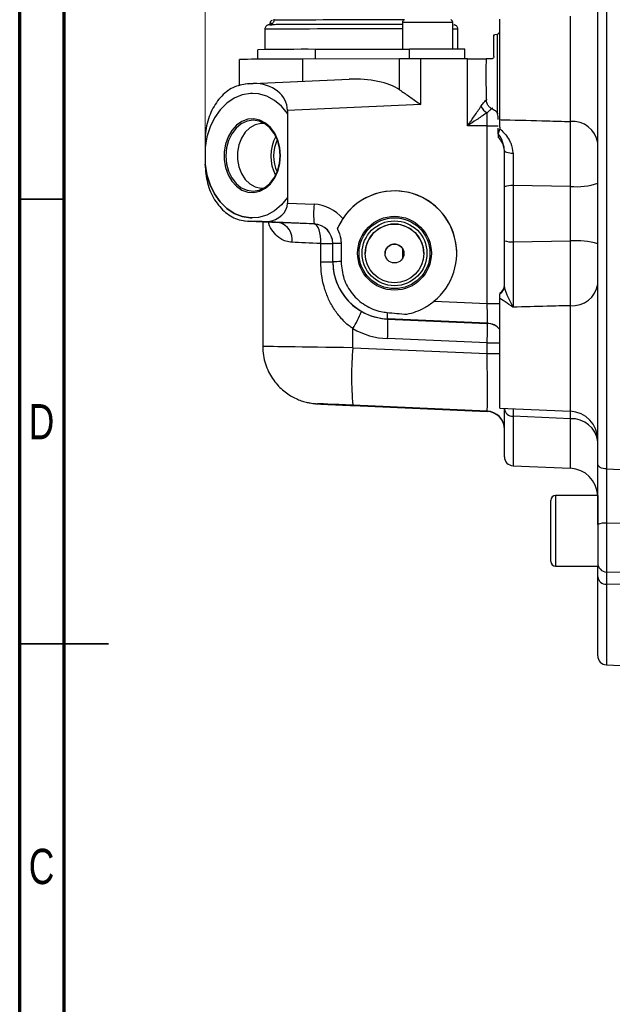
# Model space of a CAD drawing. Header units: inches. Extents: x 0.6 to 16.3, y 0.2 to 11.5.
# Tile 2 of 17: x 0.6 to 3.2, y 4.3 to 8.6. Entities that reach past the tile are written whole.
import ezdxf

# ---------------------------------------------------------------- set-up
doc = ezdxf.new("R2010")
doc.units = ezdxf.units.IN
doc.header["$MEASUREMENT"] = 0
doc.styles.add('SLDTEXTSTYLE0', font='TXT', dxfattribs={"width": 0.75})
doc.dimstyles.new('SLDDIMSTYLE0', dxfattribs={"dimtxt": 0.137795, "dimasz": 0.14, "dimexe": 0, "dimexo": 0.0625, "dimgap": 0.034449, "dimtad": 0, "dimdec": 1, "dimlfac": 1.5, "dimrnd": 1e-09, "dimzin": 12, "dimdsep": 46, "dimtxsty": 'SLDTEXTSTYLE0', "dimblk1": 'CLOSED', "dimblk2": 'CLOSED', "dimsah": 1, "dimcen": 0.09, "dimadec": 0, "dimazin": 3, "dimtfac": 1, "dimtdec": 1, "dimtofl": 0, "dimtmove": 0, "dimatfit": 3, "dimldrblk": 'CLOSED', "dimfxl": 0, "dimfrac": 2, "dimtolj": 1, "dimtzin": 12, "dimarcsym": 0})

# ---------------------------------------------------------------- blocks, each defined once
blk = doc.blocks.new('_Closed')
at = {"color": 0, "linetype": 'ByBlock', "lineweight": -2}
for p, q in [((-1, 0.166667), (0, 0)), ((-1, 0.166667), (-1, -0.166667)), ((0, 0), (-1, -0.166667)), ((0, 0), (-1, 0))]:
    blk.add_line(p, q, dxfattribs=at)
blk = doc.blocks.new('_D_1')
at = {"color": 7, "linetype": 'Continuous', "lineweight": 0}
for p, q in [((2.6666, 10.8757), (2.6246, 10.8757)), ((2.6246, 10.8757), (2.6246, 10.657)), ((2.972, 10.8757), (3.014, 10.8757)), ((3.014, 10.8757), (3.014, 10.657)), ((1.4114, 8.0836), (1.4114, 10.7167)), ((1.4114, 10.6773), (2.5038, 10.6773)), ((4.8666, 10.6773), (3.1348, 10.6773)), ((4.8666, 10.3153), (4.8666, 10.7167)), ((2.6246, 10.657), (2.6666, 10.657)), ((3.014, 10.657), (2.972, 10.657))]:
    blk.add_line(p, q, dxfattribs=at)
at = {"color": 7, "linetype": 'Continuous', "lineweight": 18, "xscale": 0.14, "yscale": 0.14, "rotation": 180.0000000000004}
blk.add_blockref('_Closed', (1.4114, 10.6773), dxfattribs=at)
at = {"color": 7, "linetype": 'Continuous', "lineweight": 18, "xscale": 0.14, "yscale": 0.14}
blk.add_blockref('_Closed', (4.8666, 10.6773), dxfattribs=at)
at = {"color": 7, "linetype": 'Continuous', "lineweight": 18, "char_height": 0.1378, "attachment_point": 1, "style": 'SLDTEXTSTYLE0'}
for s, insert in [('132', (2.6666, 10.8346)), ('5.2', (2.692, 10.6285))]:
    blk.add_mtext(s, dxfattribs=dict(at, insert=insert))

msp = doc.modelspace()

# ---------------------------------------------------------------- linework, layer by layer
at = {"color": 7, "linetype": 'Continuous', "lineweight": 70}
for p, q in [((0.5906, 0.1969), (0.5906, 11.4961)), ((0.7874, 0.3937), (0.7874, 11.2992))]:
    msp.add_line(p, q, dxfattribs=at)
at = {"color": 7, "linetype": 'Continuous', "lineweight": 25}
for p, q in [((3.1503, 6.6435), (3.1503, 8.8618)), ((3.1886, 8.8846), (3.1886, 6.621)), ((1.6988, 8.5931), (1.6988, 8.5871)), ((1.7165, 8.6113), (1.7165, 8.6069)), ((2.2854, 8.5966), (2.2854, 8.479)), ((2.5085, 8.479), (2.5085, 8.5966)), ((2.5085, 8.5871), (2.5108, 8.5869)), ((2.717, 8.167), (2.717, 8.6111)), ((1.6764, 8.5669), (1.6764, 8.4774)), ((2.5309, 8.4789), (2.5309, 8.5669)), ((2.6903, 8.4463), (2.6903, 8.5419)), ((2.7047, 8.5433), (2.6952, 8.5426)), ((2.707, 8.5452), (2.7047, 8.5433)), ((2.707, 8.1932), (2.707, 8.5452)), ((1.6453, 8.4344), (1.6453, 8.4767)), ((1.9004, 8.4783), (2.3169, 8.4791)), ((1.9004, 8.4352), (1.9004, 8.4783)), ((2.562, 8.436), (2.562, 8.4785)), ((1.5636, 8.3162), (1.5636, 8.4334)), ((2.2728, 8.4359), (1.8447, 8.4351)), ((2.2728, 8.2991), (2.2728, 8.4359)), ((2.3671, 8.2334), (2.3671, 8.436)), ((2.5741, 8.436), (2.3671, 8.436)), ((2.5741, 8.1397), (2.5741, 8.436)), ((2.6803, 8.4363), (2.6565, 8.4363)), ((1.6015, 8.3259), (1.5888, 8.3244)), ((1.6245, 8.3269), (1.5987, 8.3257)), ((1.6017, 8.3259), (1.625, 8.327)), ((1.625, 8.327), (2.05, 8.3456)), ((1.6217, 8.283), (1.6217, 8.283)), ((2.657, 8.2539), (2.657, 8.255)), ((2.3671, 8.2334), (1.7764, 8.2076)), ((1.7764, 8.2076), (1.7764, 8.1938)), ((1.7764, 8.1938), (1.7764, 7.822)), ((1.7764, 8.1938), (1.7764, 8.1938)), ((2.7096, 8.1811), (2.707, 8.1932)), ((2.7096, 8.1675), (2.7096, 8.1811)), ((2.717, 8.1341), (2.717, 8.167)), ((2.657, 8.1397), (2.5741, 8.1397)), ((2.6605, 8.1397), (2.657, 8.1397)), ((2.6605, 7.3528), (2.6605, 8.1397)), ((2.7096, 8.1045), (2.7096, 8.13)), ((2.717, 8.1341), (2.7164, 8.1268)), ((1.4114, 8.0721), (1.4114, 8.0442)), ((2.7096, 8.1045), (2.7096, 8.089)), ((1.4114, 8.0442), (1.4114, 7.9708)), ((1.4114, 8.0442), (1.4114, 8.0442)), ((2.737, 8.03), (2.7328, 8.0505)), ((1.4114, 7.9708), (1.4114, 7.9694)), ((1.4114, 7.9694), (1.4114, 7.9693)), ((2.737, 7.6311), (2.737, 7.8703)), ((3.0292, 7.8717), (2.7752, 7.8749)), ((2.7752, 7.8749), (2.7752, 7.6267)), ((3.0292, 7.63), (3.0292, 7.8717)), ((1.7764, 7.822), (1.7764, 7.7977)), ((1.7764, 7.822), (1.7764, 7.822)), ((1.7764, 7.7977), (1.8941, 7.7925)), ((1.5855, 7.7196), (1.602, 7.7181)), ((1.5987, 7.7184), (1.6618, 7.7159)), ((1.6649, 7.7156), (1.6017, 7.7181)), ((1.6017, 7.7181), (1.7405, 7.7115)), ((1.6193, 7.7319), (1.6193, 7.7319)), ((1.6618, 7.7159), (1.6882, 7.7162)), ((1.667, 7.715), (1.667, 7.1625)), ((1.8941, 7.7056), (1.6888, 7.7146)), ((1.8941, 7.7051), (1.8941, 7.7056)), ((2.7752, 7.6267), (3.0292, 7.63)), ((1.9236, 7.5373), (1.9236, 7.6183)), ((1.977, 7.5382), (1.977, 7.6191)), ((2.0137, 7.6193), (2.0137, 7.5384)), ((2.2872, 7.555), (2.2872, 7.5933)), ((2.2086, 7.5744), (2.2086, 7.5742)), ((1.977, 7.5376), (1.977, 7.5382)), ((2.717, 6.8902), (2.717, 7.3757)), ((2.4252, 7.363), (2.6605, 7.3528)), ((2.6605, 7.2659), (2.2193, 7.2851)), ((2.2193, 7.2851), (2.2193, 7.2847)), ((2.2193, 7.2847), (2.6605, 7.2655)), ((2.0655, 7.1572), (2.0655, 7.2422)), ((2.6605, 7.2655), (2.6605, 7.2659)), ((2.6605, 7.1786), (2.2193, 7.1978)), ((2.0655, 7.1572), (2.6605, 7.1314)), ((2.6605, 7.1314), (2.6605, 7.1786)), ((2.6605, 6.8773), (2.0655, 6.9032)), ((2.0655, 6.902), (2.6605, 6.8759)), ((2.717, 6.8902), (3.0292, 6.8765)), ((2.737, 6.675), (2.737, 6.8867)), ((2.6605, 6.8759), (2.6605, 6.8773)), ((3.0292, 6.843), (2.7752, 6.8546)), ((3.1503, 6.7815), (3.1503, 6.7815)), ((3.1503, 6.7752), (3.1503, 6.7752)), ((2.7752, 6.6351), (3.0292, 6.624)), ((3.1886, 6.621), (3.357, 6.6143)), ((3.1503, 6.5035), (2.9636, 6.5035)), ((3.1503, 6.5035), (3.1503, 6.1908)), ((2.9423, 6.2121), (2.9423, 6.4821)), ((3.357, 6.3788), (3.1896, 6.3811)), ((2.9636, 6.1908), (3.1503, 6.1908)), ((3.1896, 6.165), (3.357, 6.162)), ((3.1503, 5.7941), (3.1503, 6.1437)), ((3.357, 6.1066), (3.1886, 6.1109)), ((3.1886, 5.7541), (3.357, 5.7467))]:
    msp.add_line(p, q, dxfattribs=at)
at = {"color": 8, "linetype": 'Continuous', "lineweight": 25}
for p, q in [((3.0292, 8.1588), (3.0292, 8.6247)), ((2.3169, 8.436), (2.3169, 8.4791)), ((1.8447, 8.3366), (1.8447, 8.4351)), ((3.0292, 6.8765), (3.0292, 7.3437)), ((2.7752, 6.8546), (2.7752, 6.6351)), ((3.0292, 6.843), (3.0296, 6.8761)), ((3.0292, 6.624), (3.0292, 6.843)), ((2.9636, 6.5035), (2.9636, 6.1908)), ((3.1896, 6.3811), (3.1896, 6.165)), ((3.1886, 6.1109), (3.1886, 5.7541))]:
    msp.add_line(p, q, dxfattribs=at)
at = {"color": 7, "linetype": 'Continuous', "lineweight": 35}
for p, q in [((0.7874, 7.815), (0.5906, 7.815)), ((0.5906, 5.8465), (0.9843, 5.8465)), ((0.7874, 5.8465), (0.5906, 5.8465))]:
    msp.add_line(p, q, dxfattribs=at)
at = {"color": 8, "linetype": 'Continuous', "lineweight": 25, "flags": 128}
msp.add_lwpolyline([(1.6989, 8.5871), (1.6999, 8.5871), (1.7074, 8.5873)], dxfattribs=at)
at = {"color": 7, "linetype": 'Continuous', "lineweight": 25, "flags": 128}
for points in [[(1.7546, 8.5877), (1.7293, 8.5875), (1.7258, 8.5875)], [(1.6217, 8.283), (1.6119, 8.2828), (1.5755, 8.2765), (1.5404, 8.2622), (1.5078, 8.2401), (1.4785, 8.2109), (1.4536, 8.1757), (1.4337, 8.1353), (1.4195, 8.091), (1.4114, 8.0442)], [(1.7764, 8.1938), (1.7493, 8.2262), (1.7184, 8.2519), (1.6845, 8.2703), (1.6486, 8.2807), (1.6119, 8.2828), (1.5755, 8.2765), (1.5404, 8.2622), (1.5078, 8.2401), (1.4785, 8.2109), (1.4536, 8.1757), (1.4337, 8.1353), (1.4195, 8.091), (1.4114, 8.0442)], [(1.7457, 8.0078), (1.7428, 8.0429), (1.7341, 8.0764), (1.7202, 8.1066), (1.7016, 8.1322), (1.6792, 8.152), (1.654, 8.165), (1.6273, 8.1706), (1.6003, 8.1686), (1.5742, 8.1591), (1.5503, 8.1425), (1.5297, 8.1195), (1.5133, 8.0913), (1.5019, 8.0592), (1.4961, 8.0247), (1.4961, 7.9894), (1.5019, 7.9549), (1.5133, 7.9229), (1.5297, 7.8948), (1.5503, 7.872), (1.5742, 7.8555), (1.6003, 7.8461), (1.6273, 7.8443), (1.654, 7.8501), (1.6792, 7.8633), (1.7016, 7.8832), (1.7202, 7.9089), (1.7341, 7.9392), (1.7428, 7.9727), (1.7457, 8.0078)], [(1.7441, 8.0078), (1.7411, 8.0427), (1.7322, 8.0758), (1.7179, 8.1055), (1.6988, 8.1303), (1.6761, 8.1489), (1.6507, 8.1604), (1.6239, 8.1643), (1.5972, 8.1603), (1.5718, 8.1486), (1.549, 8.1298), (1.53, 8.1049), (1.5157, 8.0752), (1.5068, 8.042), (1.5038, 8.0071), (1.5068, 7.9722), (1.5157, 7.939), (1.53, 7.9093), (1.549, 7.8846), (1.5718, 7.8659), (1.5972, 7.8544), (1.6239, 7.8506), (1.6507, 7.8546), (1.6761, 7.8663), (1.6988, 7.885), (1.7179, 7.9099), (1.7322, 7.9397), (1.7411, 7.9729), (1.7441, 8.0078)], [(1.6739, 8.1502), (1.658, 8.1505), (1.6329, 8.1446), (1.6094, 8.1313), (1.589, 8.1114), (1.5726, 8.0858), (1.5611, 8.056), (1.5552, 8.0236), (1.5552, 7.9903), (1.5611, 7.9579), (1.5726, 7.9281), (1.589, 7.9027), (1.6094, 7.8828), (1.6329, 7.8697), (1.658, 7.864), (1.6727, 7.8642)], [(2.775, 8.0175), (2.7675, 8.0179), (2.7603, 8.0187), (2.7537, 8.0199), (2.748, 8.0214), (2.7433, 8.0233), (2.7398, 8.0254), (2.7377, 8.0277), (2.737, 8.03)], [(1.4114, 7.9694), (1.4195, 7.9226), (1.4337, 7.8784), (1.4536, 7.8382), (1.4785, 7.803), (1.5078, 7.7741), (1.5404, 7.7522), (1.5755, 7.7381), (1.6119, 7.7321), (1.6193, 7.7319)], [(1.7764, 7.822), (1.7493, 7.7895), (1.7184, 7.7635), (1.6845, 7.745), (1.6486, 7.7344), (1.6119, 7.7321), (1.5755, 7.7381), (1.5404, 7.7522), (1.5078, 7.7741), (1.4785, 7.803), (1.4536, 7.8382), (1.4337, 7.8784), (1.4195, 7.9226), (1.4114, 7.9693)], [(1.9236, 7.6183), (1.9236, 7.635), (1.9223, 7.6511), (1.9199, 7.666), (1.9163, 7.6791), (1.9117, 7.6899), (1.9064, 7.698), (1.9004, 7.7032), (1.8941, 7.7051)], [(2.3805, 7.5746), (2.3767, 7.6057), (2.3656, 7.6351), (2.3478, 7.6609), (2.3243, 7.6817), (2.2965, 7.6963), (2.266, 7.7038), (2.2346, 7.7038), (2.2041, 7.6963), (2.1763, 7.6817), (2.1528, 7.6609), (2.135, 7.6351), (2.1239, 7.6057), (2.1201, 7.5746), (2.1201, 7.5746)], [(3.1886, 6.621), (3.181, 6.6216), (3.1738, 6.623), (3.1672, 6.6251), (3.1614, 6.6279), (3.1567, 6.6313), (3.1532, 6.6351), (3.151, 6.6393), (3.1503, 6.6435)]]:
    msp.add_lwpolyline(points, dxfattribs=at)
at = {"color": 7, "linetype": 'Continuous', "lineweight": 25}
for centre, radius in [((2.2503, 7.5759), 0.1634), ((2.2503, 7.5759), 0.1569), ((2.2503, 7.5757), 0.1435), ((2.2503, 7.5748), 0.1302), ((2.2503, 7.5744), 0.0417)]:
    msp.add_circle(centre, radius, dxfattribs=at)
at = {"color": 8, "linetype": 'Continuous', "lineweight": 25}
for centre, radius, start, end in [((1.7087, 8.3318), 0.2614, 89.6163, 92.1769), ((1.7641, 7.0967), 1.511, 89.7131, 91.8073), ((2.1102, -71.0176), 79.6259, 89.867603, 90.243543), ((2.397, -2.5672), 11.1644, 89.42752, 90.57248), ((1.7228, 7.3647), 1.2031, 89.3092, 92.2118), ((2.1041, -74.3204), 82.8889, 89.874687, 90.253541), ((2.5132, 8.2777), 0.2898, 86.5031, 90.9256), ((2.6638, 21.5378), 14.185, 269.9866, 270.21486), ((2.657, 7.186), 0.08, 41.4099, 87.5001), ((2.657, 7.1856), 0.08, 41.4099, 87.5001), ((2.6638, 21.3636), 14.185, 269.9866, 270.21486), ((2.6638, 21.3164), 14.185, 269.9866, 270.21486)]:
    msp.add_arc(centre, radius, start, end, dxfattribs=at)
at = {"color": 7, "linetype": 'Continuous', "lineweight": 25}
for centre, radius, start, end in [((1.7762, 3.5777), 5.01, 90.2481, 90.7866), ((2.1092, -74.6242), 83.2126, 89.878663, 90.244237), ((1.8541, -5.2454), 13.7237, 89.80677, 90.87196), ((2.3979, -10.3054), 18.7847, 89.49969, 90.24726), ((1.799, -7.2569), 15.6921, 89.83322, 90.85944), ((2.3737, -46.3556), 54.7917, 90.0069, 90.10548), ((2.5911, 15.4379), 7.0019, 269.86108, 270.53546), ((1.6032, 8.2901), 0.0358, 92.2503, 97.1066), ((2.6904, 8.2539), 0.0638, 206.0841, 241.9421), ((3.0389, 8.0465), 0.1128, 8.834, 94.9429), ((1.8826, 8.0063), 0.1801, 151.1933, 208.3044), ((1.8764, 8.0063), 0.1618, 153.6708, 205.8268), ((2.657, 8.0287), 0.08, 0, 48.8774), ((2.2503, 7.5759), 0.2756, 0.0004, 156.8177), ((2.7661, 7.7897), 0.0857, 83.8747, 109.8568), ((3.0581, 8.1504), 0.2802, 264.0623, 289.1979), ((2.3963, 7.7491), 0.5041, 175.0555, 184.9445), ((1.6035, 7.754), 0.0359, 262.3957, 267.2464), ((1.6666, 7.7514), 0.0359, 262.3957, 267.2464), ((1.6904, 7.7162), 0.00227, 178.1783, 224.3853), ((1.721, 7.6375), 0.0765, 350.3341, 75.2734), ((1.8903, 7.6186), 0.0867, 0.0002, 87.5002), ((2.7661, 7.7173), 0.091, 251.352, 275.7799), ((3.0582, 7.3331), 0.2983, 72.0168, 95.5876), ((1.9337, 10.6178), 2.9995, 269.8061, 270.8258), ((2.0077, 5.8724), 1.747, 89.8048, 91.0085), ((1.9337, 10.5369), 2.9995, 269.8061, 270.8258), ((2.0077, 5.7915), 1.747, 89.8048, 91.0085), ((2.697, 7.4343), 0.04, 300, 0), ((2.6975, 7.431), 0.0395, 299.5599, 359.8757), ((3.0386, 7.4563), 0.113, 265.1952, 351.3856), ((1.6079, 7.5275), 0.5392, 328.0557, 337.1119), ((2.3226, 7.305), 0.1053, 175.3465, 190.9094), ((1.717, 7.2413), 0.5041, 355.0555, 4.9445), ((3.593, 7.0302), 1.5328, 175.2468, 184.7532), ((2.773, 6.8909), 0.0363, 186.6055, 273.4482), ((2.657, 6.7974), 0.08, 0.0002, 87.5002), ((2.657, 6.796), 0.08, 0.0002, 87.5002), ((3.0236, 6.75), 0.1267, 0, 87.5), ((3.0359, 6.7281), 0.1151, 6.5079, 93.3778), ((2.777, 6.675), 0.04, 180, 267.5), ((3.0236, 6.4974), 0.1267, 2.7317, 87.5), ((2.9636, 6.4821), 0.0213, 90, 180), ((3.1801, 6.313), 0.0688, 82.0883, 115.7102), ((2.9636, 6.2121), 0.0213, 180, 270), ((3.1903, 6.2049), 0.04, 180, 269), ((3.1867, 6.1475), 0.0366, 185.8661, 272.9037), ((3.1903, 5.7941), 0.04, 180, 267.5)]:
    msp.add_arc(centre, radius, start, end, dxfattribs=at)
for centre, major_axis, ratio, start_param, end_param in [((1.617, 8.1999), (0.1586, 0.0206), 0.790473, 6.180783, 7.704609), ((2.0495, 8.2188), (0.2675, 0.016), 0.472393, 0.555776, 1.540624), ((2.2503, 7.576), (0.1989, 0.1907), 0.999839, 4.635582, 8.072642), ((1.6673, 7.8023), (0.1086, -0.0123), 0.791645, 4.994613, 6.37292), ((1.8865, 7.6194), (0.1251, 0.12), 0.999839, 6.201907, 7.04604), ((1.6906, 7.7143), (0.04, -0.0017), 0.003671, 1.61459, 2.269088), ((2.0874, 7.695), (0.5033, -0.022), 0.003671, 1.965196, 2.331435), ((1.8903, 7.6191), (0.0619, 0.0606), 0.999679, 5.508397, 7.03556), ((2.0836, 7.6084), (0.4167, -0.022), 0.003668, 1.965229, 2.331468), ((2.2303, 7.5382), (0.1848, 0.1733), 0.999894, 2.388192, 3.915355), ((2.657, 7.3528), (-0.0035, 0.0869), 0.040092, 3.141912, 4.710805), ((2.2303, 7.5378), (0.1819, 0.1763), 0.999784, 3.423809, 3.8991), ((3.6855, 7.3081), (1.9869, -0.0867), 0.043578, 3.88308, 3.946213), ((2.2341, 7.5375), (0.2454, 0.2353), 0.999839, 3.429157, 3.904448), ((2.657, 7.1789), (0.0035, 0.0866), 0.040373, 4.710478, 6.279372), ((2.657, 7.1311), (-0.0035, 0.2537), 0.013767, 3.144483, 4.713377), ((2.0726, 6.9023), (0.1633, -0.0071), 0.003671, 1.61459, 4.668916)]:
    msp.add_ellipse(centre, major_axis=major_axis, ratio=ratio, start_param=start_param, end_param=end_param, dxfattribs=at)
at = {"color": 8, "linetype": 'Continuous', "lineweight": 25}
msp.add_ellipse((2.0836, 7.1554), major_axis=(0.4167, -0.0071), ratio=0.003677, start_param=1.614492, end_param=3.14163, dxfattribs=at)
at = {"color": 7, "linetype": 'Continuous', "lineweight": 25}
for points, knots in [([(1.7075, 8.5873), (1.7068, 8.5872), (1.701, 8.5872), (1.6983, 8.5871), (1.6957, 8.587), (1.6944, 8.5868), (1.6928, 8.5866), (1.6903, 8.586), (1.6868, 8.5847), (1.6825, 8.5817), (1.6787, 8.5768), (1.6764, 8.5715), (1.6767, 8.568), (1.6767, 8.5669)], [0, 0, 0, 0, 0.06442, 0.515646, 0.642819, 0.711687, 0.754584, 0.779404, 0.811045, 0.858484, 0.911496, 0.971806, 1, 1, 1, 1]), ([(1.7165, 8.6064), (1.7165, 8.6063), (1.7168, 8.6039), (1.7153, 8.5994), (1.7123, 8.5942), (1.7087, 8.5909), (1.7053, 8.5888), (1.7025, 8.5878), (1.7008, 8.5874), (1.6997, 8.5872), (1.6989, 8.5871), (1.6988, 8.5871), (1.6988, 8.5871)], [0, 0, 0, 0, 0.002743, 0.198336, 0.352496, 0.481786, 0.590675, 0.675951, 0.739781, 0.805891, 0.905612, 1, 1, 1, 1]), ([(1.7082, 8.6056), (1.7076, 8.6054), (1.7059, 8.6049), (1.7028, 8.6029), (1.7, 8.5993), (1.6987, 8.5956), (1.6989, 8.5935), (1.6989, 8.593)], [0, 0, 0, 0, 0.112563, 0.334477, 0.634645, 0.911825, 1, 1, 1, 1]), ([(2.2932, 8.6085), (2.2927, 8.6083), (2.291, 8.6076), (2.2884, 8.6052), (2.2859, 8.6014), (2.2856, 8.5984), (2.2855, 8.5968)], [0, 0, 0, 0, 0.097374, 0.393919, 0.697334, 1, 1, 1, 1]), ([(2.5085, 8.5966), (2.5085, 8.5966), (2.5088, 8.5983), (2.5078, 8.6013), (2.5059, 8.6047), (2.5036, 8.607), (2.5013, 8.6084), (2.4999, 8.6089), (2.4994, 8.6091)], [0, 0, 0, 0, 0.005695, 0.300441, 0.531328, 0.724026, 0.886634, 1, 1, 1, 1]), ([(2.5306, 8.5668), (2.5307, 8.5674), (2.5311, 8.5703), (2.5294, 8.5752), (2.5262, 8.5801), (2.5226, 8.5833), (2.5192, 8.5852), (2.5166, 8.5861), (2.5152, 8.5865), (2.5147, 8.5865), (2.5145, 8.5866)], [0, 0, 0, 0, 0.059876, 0.295719, 0.483528, 0.641903, 0.775134, 0.878968, 0.959882, 1, 1, 1, 1]), ([(2.6903, 8.5419), (2.6904, 8.5419), (2.692, 8.5423), (2.6937, 8.5425), (2.6952, 8.5426)], [0, 0, 0, 0, 0.087152, 1, 1, 1, 1]), ([(2.707, 8.5452), (2.7084, 8.5465), (2.7124, 8.5501), (2.7159, 8.5541), (2.7166, 8.5551), (2.717, 8.5555)], [0, 0, 0, 0, 0.253985, 0.683754, 1, 1, 1, 1]), ([(2.6565, 8.4363), (2.6557, 8.4163), (2.6543, 8.3818), (2.6544, 8.3309), (2.6563, 8.2901), (2.6568, 8.2654), (2.657, 8.255)], [0, 0, 0, 0, 0.331741, 0.572433, 0.820255, 1, 1, 1, 1]), ([(2.6903, 8.4463), (2.6902, 8.4452), (2.6899, 8.4428), (2.6881, 8.4397), (2.6854, 8.4375), (2.6826, 8.4365), (2.6809, 8.4364), (2.6803, 8.4363)], [0, 0, 0, 0, 0.229504, 0.45928, 0.681342, 0.892477, 1, 1, 1, 1]), ([(1.5987, 8.3257), (1.577, 8.3219), (1.5336, 8.3142), (1.4767, 8.2679), (1.4345, 8.2017), (1.414, 8.1322), (1.412, 8.088), (1.4114, 8.0721)], [0, 0, 0, 0, 0.219274, 0.438552, 0.657868, 0.877238, 1, 1, 1, 1]), ([(1.625, 8.327), (1.625, 8.327), (1.6248, 8.327), (1.6246, 8.3269), (1.6245, 8.3269)], [0, 0, 0, 0, 0.086796, 1, 1, 1, 1]), ([(2.2728, 8.2991), (2.286, 8.2901), (2.3127, 8.2719), (2.3446, 8.2493), (2.3629, 8.2364), (2.3669, 8.2335), (2.3671, 8.2334)], [0, 0, 0, 0, 0.4306622, 0.8733008, 0.9958706, 1, 1, 1, 1]), ([(2.6332, 8.2258), (2.6351, 8.2285), (2.6412, 8.2371), (2.6504, 8.2481), (2.6563, 8.2544), (2.6568, 8.2549), (2.657, 8.255)], [0, 0, 0, 0, 0.159208, 0.513833, 0.84424, 1, 1, 1, 1]), ([(2.6836, 8.2143), (2.6793, 8.2169), (2.6705, 8.2221), (2.6612, 8.2348), (2.6574, 8.246), (2.657, 8.2529), (2.657, 8.2539)], [0, 0, 0, 0, 0.294475, 0.58657, 0.940004, 1, 1, 1, 1]), ([(2.5741, 8.1397), (2.5741, 8.1398), (2.5831, 8.1529), (2.6022, 8.1806), (2.6219, 8.2094), (2.632, 8.224), (2.6332, 8.2258)], [0, 0, 0, 0, 0.003354, 0.437146, 0.931396, 1, 1, 1, 1]), ([(2.6605, 8.1976), (2.6587, 8.1964), (2.644, 8.1867), (2.6151, 8.1674), (2.5873, 8.1487), (2.5742, 8.1398), (2.5741, 8.1397)], [0, 0, 0, 0, 0.068329, 0.562058, 0.996622, 1, 1, 1, 1]), ([(2.6836, 8.2173), (2.6835, 8.2172), (2.683, 8.2169), (2.6775, 8.2128), (2.6685, 8.2055), (2.6623, 8.1994), (2.6605, 8.1976)], [0, 0, 0, 0, 0.170561, 0.510637, 0.854237, 1, 1, 1, 1]), ([(2.6605, 8.1397), (2.6605, 8.1397), (2.6605, 8.1489), (2.6605, 8.1673), (2.6605, 8.1865), (2.6605, 8.1954), (2.6605, 8.1976)], [0, 0, 0, 0, 0.000025, 0.42951, 0.858976, 1, 1, 1, 1]), ([(2.6836, 8.2143), (2.6867, 8.2127), (2.6949, 8.2085), (2.7028, 8.2008), (2.7061, 8.1948), (2.707, 8.1932)], [0, 0, 0, 0, 0.304388, 0.816501, 1, 1, 1, 1]), ([(2.717, 8.167), (2.7236, 8.1669), (2.7933, 8.165), (2.8973, 8.1623), (2.9947, 8.1597), (3.0292, 8.1588)], [0, 0, 0, 0, 0.064063, 0.6691, 1, 1, 1, 1]), ([(3.0292, 7.8717), (3.0294, 7.9036), (3.0298, 7.954), (3.0299, 8.0212), (3.0298, 8.0721), (3.0296, 8.1194), (3.0293, 8.1456), (3.0292, 8.1588)], [0, 0, 0, 0, 0.297372, 0.470528, 0.648701, 0.821843, 1, 1, 1, 1]), ([(2.7164, 8.1268), (2.7151, 8.1222), (2.7124, 8.113), (2.7097, 8.1074), (2.7096, 8.1048), (2.7096, 8.1045)], [0, 0, 0, 0, 0.464024, 0.926637, 1, 1, 1, 1]), ([(2.7164, 8.1268), (2.7193, 8.1241), (2.73, 8.1143), (2.7469, 8.0954), (2.7592, 8.0759), (2.7708, 8.0508), (2.773, 8.0334), (2.775, 8.0175)], [0, 0, 0, 0, 0.0941, 0.350179, 0.605527, 0.638067, 1, 1, 1, 1]), ([(2.737, 7.8703), (2.737, 7.8822), (2.737, 7.9148), (2.737, 7.969), (2.737, 8.0095), (2.737, 8.03)], [0, 0, 0, 0, 0.222692, 0.60579, 1, 1, 1, 1]), ([(2.775, 8.0175), (2.775, 7.9997), (2.775, 7.9636), (2.7751, 7.9151), (2.7752, 7.8856), (2.7752, 7.8749)], [0, 0, 0, 0, 0.383091, 0.777301, 1, 1, 1, 1]), ([(1.4114, 7.9693), (1.4136, 7.9414), (1.418, 7.885), (1.4512, 7.8097), (1.5004, 7.7526), (1.5529, 7.7237), (1.5866, 7.7198), (1.5987, 7.7184)], [0, 0, 0, 0, 0.216545, 0.436796, 0.657013, 0.877176, 1, 1, 1, 1]), ([(2.021, 7.7288), (2.0148, 7.7189), (2.0056, 7.7038), (1.9991, 7.6893), (1.997, 7.6844)], [0, 0, 0, 0, 0.659336, 1, 1, 1, 1]), ([(1.997, 7.6844), (1.9973, 7.6838), (2.0049, 7.6697), (2.0124, 7.6477), (2.0134, 7.6259), (2.0137, 7.6193)], [0, 0, 0, 0, 0.029627, 0.710265, 1, 1, 1, 1]), ([(2.737, 7.431), (2.737, 7.4557), (2.737, 7.4996), (2.737, 7.5679), (2.737, 7.6098), (2.737, 7.6311)], [0, 0, 0, 0, 0.38755, 0.689398, 1, 1, 1, 1]), ([(2.7752, 7.6267), (2.7752, 7.608), (2.7751, 7.5706), (2.775, 7.5147), (2.775, 7.4611), (2.775, 7.404), (2.7751, 7.3632), (2.7752, 7.3412), (2.7752, 7.337)], [0, 0, 0, 0, 0.1730884, 0.3461761, 0.5192618, 0.6923476, 0.940801, 1, 1, 1, 1]), ([(3.0292, 7.3437), (3.0294, 7.3665), (3.0298, 7.4025), (3.0299, 7.4644), (3.0298, 7.5175), (3.0296, 7.5736), (3.0293, 7.611), (3.0292, 7.63)], [0, 0, 0, 0, 0.2973717, 0.4705279, 0.6487008, 0.8218432, 1, 1, 1, 1]), ([(2.292, 7.5739), (2.2917, 7.5774), (2.2912, 7.5844), (2.2868, 7.5952), (2.2783, 7.6062), (2.2642, 7.6147), (2.2471, 7.6168), (2.2316, 7.6123), (2.2195, 7.6035), (2.2117, 7.5915), (2.2083, 7.5809), (2.2089, 7.5753), (2.209, 7.5742)], [0, 0, 0, 0, 0.06946, 0.138331, 0.250176, 0.406766, 0.565068, 0.684942, 0.786374, 0.888256, 0.978867, 1, 1, 1, 1]), ([(2.0655, 7.2422), (2.0602, 7.246), (2.0407, 7.2601), (2.0108, 7.2894), (1.9794, 7.3316), (1.9549, 7.3784), (1.9371, 7.4289), (1.9257, 7.4822), (1.9243, 7.519), (1.9236, 7.5373)], [0, 0, 0, 0, 0.0568686, 0.2115853, 0.3665067, 0.522017, 0.6775737, 0.838789, 1, 1, 1, 1]), ([(1.977, 7.5376), (1.9776, 7.5241), (1.9789, 7.4964), (1.9926, 7.4431), (2.0185, 7.3939), (2.0558, 7.3525), (2.0826, 7.331), (2.0999, 7.3206), (2.1047, 7.3178)], [0, 0, 0, 0, 0.151192, 0.307526, 0.615176, 0.774455, 0.938661, 1, 1, 1, 1]), ([(2.0137, 7.5384), (2.0162, 7.5128), (2.0212, 7.4617), (2.0604, 7.3937), (2.1179, 7.3426), (2.1744, 7.3192), (2.2085, 7.3148), (2.2177, 7.3136)], [0, 0, 0, 0, 0.230298, 0.4604512, 0.6893055, 0.9165591, 1, 1, 1, 1]), ([(2.7752, 7.337), (2.7752, 7.3371), (2.7737, 7.34), (2.7663, 7.3546), (2.7537, 7.3808), (2.74, 7.4109), (2.7378, 7.4257), (2.737, 7.431)], [0, 0, 0, 0, 0.002743, 0.092604, 0.453187, 0.808165, 1, 1, 1, 1]), ([(2.717, 7.3757), (2.717, 7.38), (2.717, 7.3887), (2.717, 7.394), (2.717, 7.3967)], [0, 0, 0, 0, 0.498587, 1, 1, 1, 1]), ([(2.7752, 7.337), (2.7751, 7.337), (2.7721, 7.3392), (2.7572, 7.3498), (2.7363, 7.3632), (2.7219, 7.3725), (2.717, 7.3757)], [0, 0, 0, 0, 0.003593, 0.142939, 0.707282, 1, 1, 1, 1]), ([(2.3051, 7.3058), (2.3185, 7.3092), (2.3457, 7.3161), (2.3862, 7.3345), (2.4117, 7.3531), (2.4252, 7.363)], [0, 0, 0, 0, 0.314445, 0.63581, 1, 1, 1, 1]), ([(3.0292, 7.3437), (2.9947, 7.3428), (2.9101, 7.3406), (2.8254, 7.3383), (2.7752, 7.337)], [0, 0, 0, 0, 0.406811, 1, 1, 1, 1]), ([(1.6678, 7.1625), (1.6676, 7.1562), (1.667, 7.1366), (1.6729, 7.1047), (1.6841, 7.0683), (1.7001, 7.0355), (1.7196, 7.0068), (1.7415, 6.9821), (1.7651, 6.9616), (1.7894, 6.945), (1.8134, 6.9323), (1.8364, 6.9231), (1.8572, 6.9169), (1.8747, 6.9132), (1.8878, 6.9112), (1.8962, 6.9103), (1.901, 6.9099), (1.905, 6.9096), (1.9099, 6.9093), (1.9179, 6.9088), (1.9327, 6.9081), (1.9543, 6.907), (1.981, 6.9058), (2.0111, 6.9044), (2.0398, 6.9031), (2.0582, 6.9023), (2.0654, 6.902)], [0, 0, 0, 0, 0.030412, 0.09493, 0.156355, 0.214996, 0.270977, 0.324288, 0.374812, 0.422315, 0.466435, 0.506654, 0.542227, 0.571935, 0.593301, 0.607059, 0.616847, 0.628031, 0.649112, 0.691115, 0.744599, 0.80126, 0.856131, 0.910528, 0.964759, 1, 1, 1, 1]), ([(3.1503, 6.375), (3.1503, 6.3799), (3.1503, 6.4053), (3.1503, 6.4525), (3.1503, 6.5171), (3.1503, 6.5828), (3.1503, 6.623), (3.1503, 6.6435)], [0, 0, 0, 0, 0.053201, 0.273346, 0.499857, 0.74544, 1, 1, 1, 1]), ([(3.1886, 6.621), (3.1886, 6.6033), (3.1887, 6.5674), (3.189, 6.5093), (3.1892, 6.4509), (3.1895, 6.4088), (3.1896, 6.3855), (3.1896, 6.3811)], [0, 0, 0, 0, 0.245568, 0.500116, 0.720271, 0.946794, 1, 1, 1, 1]), ([(3.1503, 6.1437), (3.1503, 6.1465), (3.1503, 6.1609), (3.1503, 6.1788), (3.1503, 6.1878), (3.1503, 6.1908)], [0, 0, 0, 0, 0.137406, 0.707437, 1, 1, 1, 1])]:
    msp.add_open_spline(points, degree=3, knots=knots, dxfattribs=at)
at = {"color": 8, "linetype": 'Continuous', "lineweight": 25}
for points, knots in [([(2.6605, 8.1397), (2.6707, 8.1397), (2.6892, 8.1397), (2.7033, 8.1398), (2.7096, 8.1398)], [0, 0, 0, 0, 0.55832, 1, 1, 1, 1]), ([(2.7328, 8.0505), (2.7318, 8.0567), (2.7283, 8.0778), (2.7173, 8.0934), (2.7096, 8.1045)], [0, 0, 0, 0, 0.294779, 1, 1, 1, 1]), ([(1.7964, 7.6247), (1.7873, 7.6257), (1.7691, 7.6279), (1.7506, 7.6366), (1.7307, 7.6499), (1.7119, 7.6716), (1.6969, 7.6949), (1.6931, 7.7118), (1.6927, 7.7138)], [0, 0, 0, 0, 0.179381, 0.358892, 0.429338, 0.696229, 0.963695, 1, 1, 1, 1]), ([(2.7751, 6.8876), (2.7751, 6.8816), (2.7751, 6.8728), (2.7752, 6.8589), (2.7752, 6.8546)], [0, 0, 0, 0, 0.691323, 1, 1, 1, 1]), ([(3.1891, 6.1651), (3.1891, 6.1642), (3.1889, 6.1613), (3.1888, 6.1456), (3.1886, 6.1266), (3.1886, 6.1134), (3.1886, 6.1109)], [0, 0, 0, 0, 0.163944, 0.532233, 0.911229, 1, 1, 1, 1])]:
    msp.add_open_spline(points, degree=3, knots=knots, dxfattribs=at)

# ---------------------------------------------------------------- texts
at = {"color": 7, "linetype": 'Continuous', "lineweight": 0, "char_height": 0.1562, "attachment_point": 2, "style": 'SLDTEXTSTYLE0'}
for s, insert in [('D', (0.6871, 6.9084)), ('C', (0.6873, 4.9399))]:
    msp.add_mtext(s, dxfattribs=dict(at, insert=insert))

# ---------------------------------------------------------------- dimensions: what is measured, and where the dimension line sits
at = {"color": 7, "linetype": 'Continuous', "lineweight": 18}
dim = msp.add_linear_dim(base=(4.8666, 10.6773), p1=(1.4114, 8.0442), p2=(4.8666, 10.2759), dimstyle='SLDDIMSTYLE0', dxfattribs=at)
dim.commit()
dim.dimension.update_dxf_attribs({"geometry": '_D_1', "text_midpoint": (2.8193, 10.6773), "dimtype": 160})

doc.saveas('drawing.dxf')
